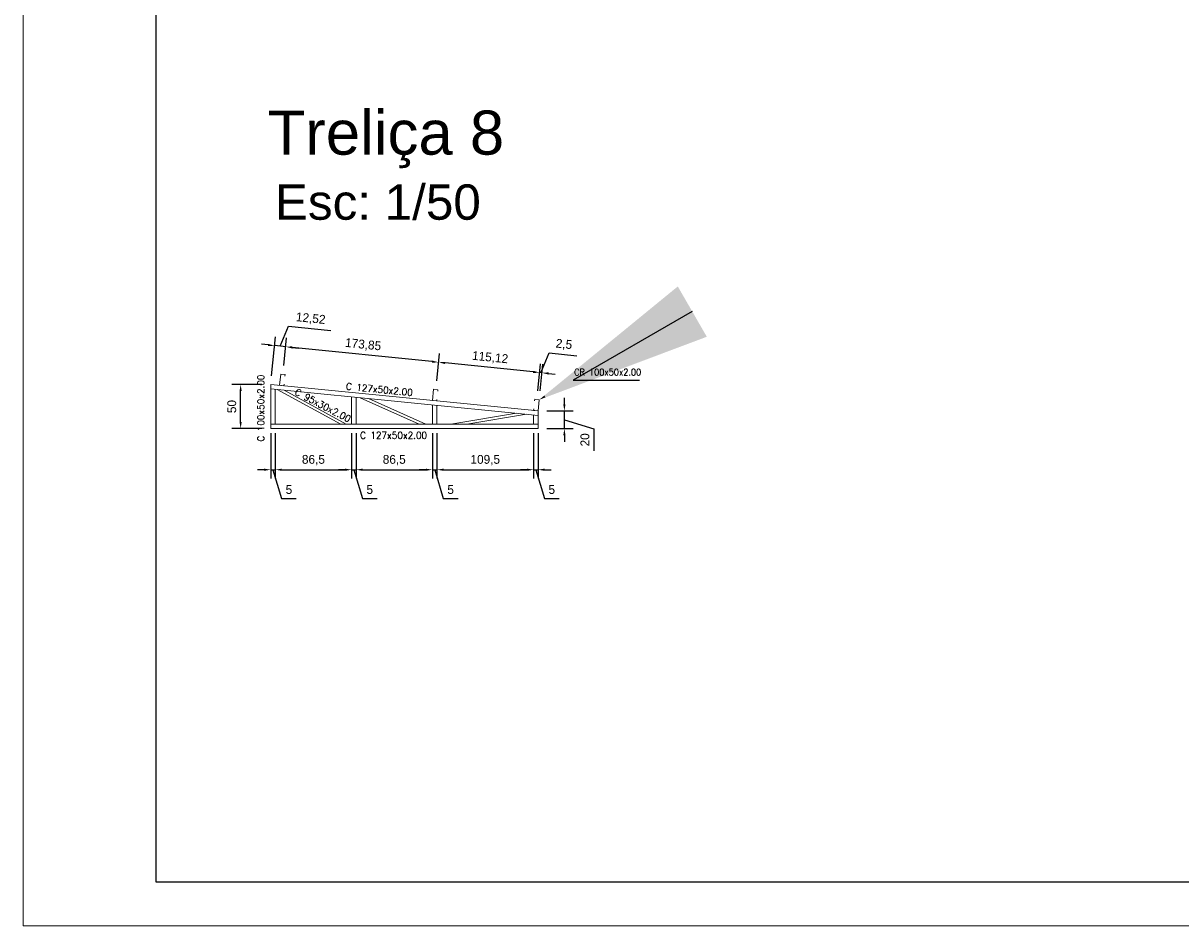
# Model space of a CAD drawing. Header units: millimetres. Extents: x -125 to 300, y 6 to 90.
# Tile 37 of 132: x 27 to 53, y 6 to 26. Entities that reach past the tile are written whole.
import ezdxf
from ezdxf import colors
from ezdxf.entities.mleader import LeaderData, LeaderLine
from ezdxf.enums import TextEntityAlignment as Align
from ezdxf.math import Vec2, Vec3

# ---------------------------------------------------------------- set-up
doc = ezdxf.new("R2010")
doc.units = ezdxf.units.MM
doc.layers.get('0').update_dxf_attribs({"lineweight": 0})
for name, color, linetype, lineweight in [('Aux', 7, 'Continuous', 5), ('Banzo superior e inferior', 2, 'Continuous', 9), ('COTAS', 7, 'Continuous', 9), ('Diagonal', 76, 'Continuous', 9), ('Metálica', 255, 'Continuous', 9), ('Montante', 212, 'Continuous', 9), ('TERÇAS', 10, 'Continuous', 0), ('Texto carimbo', 7, 'Continuous', 13)]:
    doc.layers.add(name, color=color, linetype=linetype, lineweight=lineweight)
doc.layers.add('MARGINT', color=7, linetype='Continuous')
doc.styles.add('ARIAL', font='arial.ttf')
doc.styles.add('CYPETXT', font='romans', dxfattribs={"height": 0.2})
doc.dimstyles.new('ISO-50', dxfattribs={"dimtxt": 0.2, "dimasz": 0.15, "dimexe": 0.2, "dimexo": 0.2, "dimgap": 0.1, "dimtad": 1, "dimlfac": 50, "dimtxsty": 'Standard', "dimcen": 0.15, "dimclrd": 256, "dimadec": 0, "dimazin": 0, "dimtfac": 1, "dimtmove": 0, "dimatfit": 3, "dimfxl": 0, "dimarcsym": 0})

# ---------------------------------------------------------------- blocks, each defined once
blk = doc.blocks.new('*D279')
at = {"layer": 'COTAS', "color": 0, "lineweight": -2, "transparency": 16777216}
for p, q in [((32.746, 17.013), (32.746, 15.982)), ((32.846, 17.013), (32.846, 15.982))]:
    blk.add_line(p, q, dxfattribs=at)
at = {"layer": 'COTAS', "lineweight": -2, "transparency": 16777216}
for p, q in [((32.596, 16.182), (32.446, 16.182)), ((32.746, 16.182), (32.846, 16.182)), ((32.746, 16.182), (32.846, 16.182)), ((32.796, 16.182), (32.991, 15.532)), ((32.996, 16.182), (33.146, 16.182)), ((32.991, 15.532), (33.324, 15.532))]:
    blk.add_line(p, q, dxfattribs=at)
at = {"layer": 'COTAS', "transparency": 16777216}
for points in [[(32.596, 16.207), (32.596, 16.157), (32.746, 16.182)], [(32.996, 16.207), (32.996, 16.157), (32.846, 16.182)]]:
    blk.add_solid(points, dxfattribs=at)
at = {"layer": 'Defpoints', "color": 0, "transparency": 16777216}
for p in [(32.746, 17.213), (32.846, 17.213), (32.846, 16.182)]:
    blk.add_point(p, dxfattribs=at)
at = {"layer": 'COTAS', "color": 0, "transparency": 16777216, "insert": (33.157, 15.732), "char_height": 0.2, "attachment_point": 5}
blk.add_mtext('5', dxfattribs=at)
blk = doc.blocks.new('*D280')
at = {"layer": 'COTAS', "color": 0, "lineweight": -2, "transparency": 16777216}
for p, q in [((32.846, 17.013), (32.846, 15.982)), ((34.576, 17.013), (34.576, 15.982))]:
    blk.add_line(p, q, dxfattribs=at)
at = {"layer": 'COTAS', "lineweight": -2, "transparency": 16777216}
blk.add_line((32.996, 16.182), (34.426, 16.182), dxfattribs=at)
at = {"layer": 'COTAS', "transparency": 16777216}
for points in [[(32.996, 16.207), (32.996, 16.157), (32.846, 16.182)], [(34.426, 16.207), (34.426, 16.157), (34.576, 16.182)]]:
    blk.add_solid(points, dxfattribs=at)
at = {"layer": 'Defpoints', "color": 0, "transparency": 16777216}
for p in [(32.846, 17.213), (34.576, 17.213), (34.576, 16.182)]:
    blk.add_point(p, dxfattribs=at)
at = {"layer": 'COTAS', "color": 0, "transparency": 16777216, "insert": (33.711, 16.398), "char_height": 0.2, "attachment_point": 5}
blk.add_mtext('86,5', dxfattribs=at)
blk = doc.blocks.new('*D281')
at = {"layer": 'COTAS', "color": 0, "lineweight": -2, "transparency": 16777216}
for p, q in [((34.576, 17.013), (34.576, 15.982)), ((34.676, 17.013), (34.676, 15.982))]:
    blk.add_line(p, q, dxfattribs=at)
at = {"layer": 'COTAS', "lineweight": -2, "transparency": 16777216}
for p, q in [((34.426, 16.182), (34.276, 16.182)), ((34.576, 16.182), (34.676, 16.182)), ((34.576, 16.182), (34.676, 16.182)), ((34.626, 16.182), (34.821, 15.532)), ((34.826, 16.182), (34.976, 16.182)), ((34.821, 15.532), (35.154, 15.532))]:
    blk.add_line(p, q, dxfattribs=at)
at = {"layer": 'COTAS', "transparency": 16777216}
for points in [[(34.426, 16.207), (34.426, 16.157), (34.576, 16.182)], [(34.826, 16.207), (34.826, 16.157), (34.676, 16.182)]]:
    blk.add_solid(points, dxfattribs=at)
at = {"layer": 'Defpoints', "color": 0, "transparency": 16777216}
for p in [(34.576, 17.213), (34.676, 17.213), (34.676, 16.182)]:
    blk.add_point(p, dxfattribs=at)
at = {"layer": 'COTAS', "color": 0, "transparency": 16777216, "insert": (34.987, 15.732), "char_height": 0.2, "attachment_point": 5}
blk.add_mtext('5', dxfattribs=at)
blk = doc.blocks.new('*D282')
at = {"layer": 'COTAS', "color": 0, "lineweight": -2, "transparency": 16777216}
for p, q in [((34.676, 17.013), (34.676, 15.982)), ((36.406, 17.013), (36.406, 15.982))]:
    blk.add_line(p, q, dxfattribs=at)
at = {"layer": 'COTAS', "lineweight": -2, "transparency": 16777216}
blk.add_line((34.826, 16.182), (36.256, 16.182), dxfattribs=at)
at = {"layer": 'COTAS', "transparency": 16777216}
for points in [[(34.826, 16.207), (34.826, 16.157), (34.676, 16.182)], [(36.256, 16.207), (36.256, 16.157), (36.406, 16.182)]]:
    blk.add_solid(points, dxfattribs=at)
at = {"layer": 'Defpoints', "color": 0, "transparency": 16777216}
for p in [(34.676, 17.213), (36.406, 17.213), (36.406, 16.182)]:
    blk.add_point(p, dxfattribs=at)
at = {"layer": 'COTAS', "color": 0, "transparency": 16777216, "insert": (35.541, 16.398), "char_height": 0.2, "attachment_point": 5}
blk.add_mtext('86,5', dxfattribs=at)
blk = doc.blocks.new('*D283')
at = {"layer": 'COTAS', "color": 0, "lineweight": -2, "transparency": 16777216}
for p, q in [((36.406, 17.013), (36.406, 15.982)), ((36.506, 17.013), (36.506, 15.982))]:
    blk.add_line(p, q, dxfattribs=at)
at = {"layer": 'COTAS', "lineweight": -2, "transparency": 16777216}
for p, q in [((36.256, 16.182), (36.106, 16.182)), ((36.406, 16.182), (36.506, 16.182)), ((36.406, 16.182), (36.506, 16.182)), ((36.456, 16.182), (36.651, 15.532)), ((36.656, 16.182), (36.806, 16.182)), ((36.651, 15.532), (36.984, 15.532))]:
    blk.add_line(p, q, dxfattribs=at)
at = {"layer": 'COTAS', "transparency": 16777216}
for points in [[(36.256, 16.207), (36.256, 16.157), (36.406, 16.182)], [(36.656, 16.207), (36.656, 16.157), (36.506, 16.182)]]:
    blk.add_solid(points, dxfattribs=at)
at = {"layer": 'Defpoints', "color": 0, "transparency": 16777216}
for p in [(36.406, 17.213), (36.506, 17.213), (36.506, 16.182)]:
    blk.add_point(p, dxfattribs=at)
at = {"layer": 'COTAS', "color": 0, "transparency": 16777216, "insert": (36.817, 15.732), "char_height": 0.2, "attachment_point": 5}
blk.add_mtext('5', dxfattribs=at)
blk = doc.blocks.new('*D284')
at = {"layer": 'COTAS', "color": 0, "lineweight": -2, "transparency": 16777216}
for p, q in [((36.506, 17.013), (36.506, 15.982)), ((38.696, 17.013), (38.696, 15.982))]:
    blk.add_line(p, q, dxfattribs=at)
at = {"layer": 'COTAS', "lineweight": -2, "transparency": 16777216}
blk.add_line((36.656, 16.182), (38.546, 16.182), dxfattribs=at)
at = {"layer": 'COTAS', "transparency": 16777216}
for points in [[(36.656, 16.207), (36.656, 16.157), (36.506, 16.182)], [(38.546, 16.207), (38.546, 16.157), (38.696, 16.182)]]:
    blk.add_solid(points, dxfattribs=at)
at = {"layer": 'Defpoints', "color": 0, "transparency": 16777216}
for p in [(36.506, 17.213), (38.696, 17.213), (38.696, 16.182)]:
    blk.add_point(p, dxfattribs=at)
at = {"layer": 'COTAS', "color": 0, "transparency": 16777216, "insert": (37.601, 16.398), "char_height": 0.2, "attachment_point": 5}
blk.add_mtext('109,5', dxfattribs=at)
blk = doc.blocks.new('*D285')
at = {"layer": 'COTAS', "color": 0, "lineweight": -2, "transparency": 16777216}
for p, q in [((38.696, 17.013), (38.696, 15.982)), ((38.796, 17.013), (38.796, 15.982))]:
    blk.add_line(p, q, dxfattribs=at)
at = {"layer": 'COTAS', "lineweight": -2, "transparency": 16777216}
for p, q in [((38.546, 16.182), (38.396, 16.182)), ((38.696, 16.182), (38.796, 16.182)), ((38.696, 16.182), (38.796, 16.182)), ((38.746, 16.182), (38.941, 15.532)), ((38.946, 16.182), (39.096, 16.182)), ((38.941, 15.532), (39.274, 15.532))]:
    blk.add_line(p, q, dxfattribs=at)
at = {"layer": 'COTAS', "transparency": 16777216}
for points in [[(38.546, 16.207), (38.546, 16.157), (38.696, 16.182)], [(38.946, 16.207), (38.946, 16.157), (38.796, 16.182)]]:
    blk.add_solid(points, dxfattribs=at)
at = {"layer": 'Defpoints', "color": 0, "transparency": 16777216}
for p in [(38.696, 17.213), (38.796, 17.213), (38.796, 16.182)]:
    blk.add_point(p, dxfattribs=at)
at = {"layer": 'COTAS', "color": 0, "transparency": 16777216, "insert": (39.107, 15.732), "char_height": 0.2, "attachment_point": 5}
blk.add_mtext('5', dxfattribs=at)
blk = doc.blocks.new('Terças 127x50')
at = {"layer": 'TERÇAS'}
for p, q in [((-212.865, 71.834), (-212.965, 71.834)), ((-212.965, 71.834), (-212.965, 71.8)), ((-212.865, 71.58), (-212.865, 71.834)), ((-212.965, 71.58), (-212.965, 71.614)), ((-212.865, 71.58), (-212.965, 71.58))]:
    blk.add_line(p, q, dxfattribs=at)
blk = doc.blocks.new('*D287')
at = {"layer": 'COTAS', "lineweight": -2, "transparency": 16777216}
for p, q in [((38.859, 18.379), (39.045, 18.83)), ((39.045, 18.83), (39.675, 18.765)), ((38.685, 18.397), (38.535, 18.412)), ((38.883, 18.377), (38.834, 18.382)), ((38.883, 18.377), (38.834, 18.382)), ((39.033, 18.362), (39.182, 18.347))]:
    blk.add_line(p, q, dxfattribs=at)
at = {"layer": 'COTAS', "color": 0, "lineweight": -2, "transparency": 16777216}
for p, q in [((38.792, 17.97), (38.854, 18.581)), ((38.842, 17.965), (38.904, 18.576))]:
    blk.add_line(p, q, dxfattribs=at)
at = {"layer": 'COTAS', "transparency": 16777216}
for points in [[(38.687, 18.422), (38.682, 18.372), (38.834, 18.382)], [(39.035, 18.387), (39.03, 18.337), (38.883, 18.377)]]:
    blk.add_solid(points, dxfattribs=at)
at = {"layer": 'Defpoints', "color": 0, "transparency": 16777216}
for p in [(38.834, 18.382), (38.772, 17.771), (38.821, 17.766)]:
    blk.add_point(p, dxfattribs=at)
at = {"layer": 'COTAS', "color": 0, "transparency": 16777216, "insert": (39.382, 19.013), "char_height": 0.2, "attachment_point": 5, "rotation": 354.1927}
blk.add_mtext('2,5', dxfattribs=at)
blk = doc.blocks.new('*D288')
at = {"layer": 'COTAS', "color": 0, "lineweight": -2, "transparency": 16777216}
for p, q in [((36.501, 18.197), (36.563, 18.814)), ((38.792, 17.97), (38.854, 18.581))]:
    blk.add_line(p, q, dxfattribs=at)
at = {"layer": 'COTAS', "lineweight": -2, "transparency": 16777216}
blk.add_line((38.685, 18.397), (36.692, 18.6), dxfattribs=at)
at = {"layer": 'COTAS', "transparency": 16777216}
for points in [[(36.695, 18.625), (36.69, 18.575), (36.543, 18.615)], [(38.687, 18.422), (38.682, 18.372), (38.834, 18.382)]]:
    blk.add_solid(points, dxfattribs=at)
at = {"layer": 'Defpoints', "color": 0, "transparency": 16777216}
for p in [(36.543, 18.615), (36.48, 17.998), (38.772, 17.771)]:
    blk.add_point(p, dxfattribs=at)
at = {"layer": 'COTAS', "color": 0, "transparency": 16777216, "insert": (37.71, 18.714), "char_height": 0.2, "attachment_point": 5, "rotation": 354.1927}
blk.add_mtext('115,12', dxfattribs=at)
blk = doc.blocks.new('*D289')
at = {"layer": 'COTAS', "color": 0, "lineweight": -2, "transparency": 16777216}
for p, q in [((33.041, 18.54), (33.104, 19.166)), ((36.501, 18.197), (36.563, 18.814))]:
    blk.add_line(p, q, dxfattribs=at)
at = {"layer": 'COTAS', "lineweight": -2, "transparency": 16777216}
blk.add_line((36.394, 18.63), (33.233, 18.952), dxfattribs=at)
at = {"layer": 'COTAS', "transparency": 16777216}
for points in [[(33.236, 18.976), (33.231, 18.927), (33.084, 18.967)], [(36.397, 18.655), (36.391, 18.605), (36.543, 18.615)]]:
    blk.add_solid(points, dxfattribs=at)
at = {"layer": 'Defpoints', "color": 0, "transparency": 16777216}
for p in [(33.084, 18.967), (33.02, 18.341), (36.48, 17.998)]:
    blk.add_point(p, dxfattribs=at)
at = {"layer": 'COTAS', "color": 0, "transparency": 16777216, "insert": (34.836, 19.006), "char_height": 0.2, "attachment_point": 5, "rotation": 354.1927}
blk.add_mtext('173,85', dxfattribs=at)
blk = doc.blocks.new('*D290')
at = {"layer": 'COTAS', "lineweight": -2, "transparency": 16777216}
for p, q in [((32.96, 18.979), (33.146, 19.43)), ((33.146, 19.43), (34.108, 19.332)), ((32.686, 19.007), (32.537, 19.022)), ((33.084, 18.967), (32.835, 18.992)), ((33.084, 18.967), (32.835, 18.992)), ((33.233, 18.952), (33.383, 18.936))]:
    blk.add_line(p, q, dxfattribs=at)
at = {"layer": 'COTAS', "color": 0, "lineweight": -2, "transparency": 16777216}
for p, q in [((32.766, 18.312), (32.855, 19.191)), ((33.041, 18.54), (33.104, 19.166))]:
    blk.add_line(p, q, dxfattribs=at)
at = {"layer": 'COTAS', "transparency": 16777216}
for points in [[(32.688, 19.032), (32.683, 18.982), (32.835, 18.992)], [(33.236, 18.976), (33.231, 18.927), (33.084, 18.967)]]:
    blk.add_solid(points, dxfattribs=at)
at = {"layer": 'Defpoints', "color": 0, "transparency": 16777216}
for p in [(32.835, 18.992), (32.746, 18.113), (33.02, 18.341)]:
    blk.add_point(p, dxfattribs=at)
at = {"layer": 'COTAS', "color": 0, "transparency": 16777216, "insert": (33.649, 19.596), "char_height": 0.2, "attachment_point": 5, "rotation": 354.1927}
blk.add_mtext('12,52', dxfattribs=at)
blk = doc.blocks.new('*D291')
at = {"layer": 'COTAS', "color": 0, "lineweight": -2, "transparency": 16777216}
for p, q in [((32.546, 18.113), (31.864, 18.113)), ((32.546, 17.113), (31.864, 17.113))]:
    blk.add_line(p, q, dxfattribs=at)
at = {"layer": 'COTAS', "lineweight": -2, "transparency": 16777216}
blk.add_line((32.064, 17.263), (32.064, 17.963), dxfattribs=at)
at = {"layer": 'COTAS', "transparency": 16777216}
for points in [[(32.039, 17.963), (32.089, 17.963), (32.064, 18.113)], [(32.039, 17.263), (32.089, 17.263), (32.064, 17.113)]]:
    blk.add_solid(points, dxfattribs=at)
at = {"layer": 'Defpoints', "color": 0, "transparency": 16777216}
for p in [(32.064, 18.113), (32.746, 18.113), (32.746, 17.113)]:
    blk.add_point(p, dxfattribs=at)
at = {"layer": 'COTAS', "color": 0, "transparency": 16777216, "insert": (31.864, 17.613), "char_height": 0.2, "attachment_point": 5, "rotation": 90}
blk.add_mtext('50', dxfattribs=at)
blk = doc.blocks.new('*D292')
at = {"layer": 'COTAS', "lineweight": -2, "transparency": 16777216}
for p, q in [((39.392, 17.663), (39.392, 17.813)), ((39.392, 17.113), (39.392, 17.513)), ((39.392, 17.113), (39.392, 17.513)), ((39.392, 17.313), (40.057, 17.109)), ((40.057, 17.109), (40.057, 16.609)), ((39.392, 16.963), (39.392, 16.813))]:
    blk.add_line(p, q, dxfattribs=at)
at = {"layer": 'COTAS', "color": 0, "lineweight": -2, "transparency": 16777216}
for p, q in [((38.996, 17.513), (39.592, 17.513)), ((38.996, 17.113), (39.592, 17.113))]:
    blk.add_line(p, q, dxfattribs=at)
at = {"layer": 'COTAS', "transparency": 16777216}
for points in [[(39.367, 17.663), (39.417, 17.663), (39.392, 17.513)], [(39.367, 16.963), (39.417, 16.963), (39.392, 17.113)]]:
    blk.add_solid(points, dxfattribs=at)
at = {"layer": 'Defpoints', "color": 0, "transparency": 16777216}
for p in [(38.796, 17.513), (39.392, 17.513), (38.796, 17.113)]:
    blk.add_point(p, dxfattribs=at)
at = {"layer": 'COTAS', "color": 0, "transparency": 16777216, "insert": (39.857, 16.859), "char_height": 0.2, "attachment_point": 5, "rotation": 90}
blk.add_mtext('20', dxfattribs=at)

msp = doc.modelspace()

# ---------------------------------------------------------------- linework, layer by layer
at = {"layer": 'Aux'}
msp.add_lwpolyline([(27.14143, 5.85156), (146.04142, 5.85156), (146.04142, 89.95156), (27.14143, 89.95156)], close=True, dxfattribs=at)
at = {"layer": 'Banzo superior e inferior'}
for p, q in [((38.79564, 17.51331), (32.74564, 18.11331)), ((32.74564, 18.01282), (32.74564, 18.11331)), ((38.79564, 17.41282), (32.74564, 18.01282)), ((38.79564, 17.41282), (38.79564, 17.51331)), ((38.79564, 17.21331), (32.74564, 17.21331)), ((32.74564, 17.21331), (32.74564, 17.11331)), ((38.79564, 17.11331), (32.74564, 17.11331)), ((38.79564, 17.11331), (38.79564, 17.21331))]:
    msp.add_line(p, q, dxfattribs=at)
at = {"layer": 'Diagonal'}
for p, q in [((34.33008, 17.21331), (32.89388, 17.99811)), ((34.45521, 17.21331), (33.04675, 17.98295)), ((36.10859, 17.21331), (34.76992, 17.81206)), ((36.25554, 17.21331), (34.95874, 17.79334)), ((36.8214, 17.21331), (38.3045, 17.46152)), ((37.18489, 17.21331), (38.53274, 17.43889))]:
    msp.add_line(p, q, dxfattribs=at)
at = {"layer": 'MARGINT'}
msp.add_lwpolyline([(30.14142, 6.85151), (145.04023, 6.85156), (145.04023, 88.95156), (30.14142, 88.95151)], close=True, dxfattribs=at)
at = {"layer": 'Metálica'}
msp.add_solid([(38.9382, 17.86331), (38.96344, 17.82015), (38.82134, 17.766)], dxfattribs=at)
at = {"layer": 'Montante'}
for p, q in [((32.74564, 17.21331), (32.74564, 18.01282)), ((32.84564, 17.21331), (32.84564, 18.0029)), ((34.57564, 17.21331), (34.57564, 17.83133)), ((34.67564, 17.21331), (34.67564, 17.82141)), ((36.40564, 17.21331), (36.40564, 17.64984)), ((36.50564, 17.21331), (36.50564, 17.63992)), ((38.69564, 17.21331), (38.69564, 17.42273)), ((38.79564, 17.21331), (38.79564, 17.41282))]:
    msp.add_line(p, q, dxfattribs=at)

# ---------------------------------------------------------------- block references
at = {"layer": 'Metálica', "xscale": -1, "rotation": 354.3351339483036}
for p in [(-185.94558, -32.12487), (-182.48558, -32.46801)]:
    msp.add_blockref('Terças 127x50', p, dxfattribs=at)
at = {"layer": 'Metálica', "rotation": 354.1927479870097}
msp.add_blockref('Terças 127x50', (243.32579, -75.23726), dxfattribs=at)

# ---------------------------------------------------------------- texts
at = {"style": 'CYPETXT'}
for s, width, p, p2 in [('CR 100x50x2.00', 0.786722, (39.61365, 18.31614), (41.13015, 18.31614)), ('C 127x50x2.00', 0.85471, (34.7677, 16.88403), (36.2842, 16.88403))]:
    msp.add_text(s, height=0.1533333, dxfattribs=dict(at, width=width)).set_placement(p, p2, align=Align.FIT)
for s, rotation, width, p, p2 in [('C 100x50x2.00', 90, 0.85471, (32.59912, 16.82061), (32.59912, 18.33711)), ('C 127x50x2.00', 354.47817, 0.85471, (34.44285, 17.99744), (35.95232, 17.85151)), ('C 95x30x2.00', 332.503768, 0.853982, (33.2732, 17.89087), (34.50663, 17.24889))]:
    msp.add_text(s, height=0.1533333, rotation=rotation, dxfattribs=dict(at, width=width)).set_placement(p, p2, align=Align.FIT)
at = {"layer": 'Texto carimbo', "width": 22.1468295, "attachment_point": 1, "style": 'ARIAL'}
for s, insert, char_height in [('{\\f@Arial Unicode MS|b0|i0|c0|p34;Treliça 8}', (32.6736, 24.31739), 1), ('{\\f@Arial Unicode MS|b0|i0|c0|p34;Esc: 1/50}', (32.84174, 22.64389), 0.8)]:
    msp.add_mtext(s, dxfattribs=dict(at, insert=insert, char_height=char_height))

# ---------------------------------------------------------------- dimensions: what is measured, and where the dimension line sits
at = {"layer": 'COTAS'}
for base, p1, p2, picture, middle in [((32.83502, 18.9921), (33.02047, 18.3413), (32.74564, 18.11331), '*D290', (33.26746, 19.63498)), ((33.08408, 18.96677), (36.48047, 17.99816), (33.02047, 18.3413), '*D289', (34.83557, 19.00642)), ((36.5432, 18.61496), (38.7716, 17.77106), (36.48047, 17.99816), '*D288', (37.71039, 18.71404))]:
    dim = msp.add_linear_dim(base=base, p1=p1, p2=p2, angle=354.192748, dimstyle='ISO-50', override={"dimtmove": 1}, dxfattribs=at)
    dim.commit()
    dim.dimension.update_dxf_attribs({"geometry": picture, "text_midpoint": middle})
dim = msp.add_aligned_dim(p1=(38.82134, 17.766), p2=(38.7716, 17.77106), distance=-0.61409, dimstyle='ISO-50', override={"dimtmove": 1}, dxfattribs=at)
dim.commit()
dim.dimension.update_dxf_attribs({"geometry": '*D287', "text_midpoint": (39.16652, 19.03502)})
dim = msp.add_linear_dim(base=(32.06426, 18.11331), p1=(32.74564, 17.11331), p2=(32.74564, 18.11331), angle=90, dimstyle='ISO-50', dxfattribs=at)
dim.commit()
dim.dimension.update_dxf_attribs({"geometry": '*D291', "text_midpoint": (31.86426, 17.61331)})
dim = msp.add_linear_dim(base=(39.39224, 17.51331), p1=(38.79564, 17.11331), p2=(38.79564, 17.51331), angle=90, dimstyle='ISO-50', override={"dimtmove": 1}, dxfattribs=at)
dim.commit()
dim.dimension.update_dxf_attribs({"geometry": '*D292', "text_midpoint": (40.0568, 17.00949), "dimtype": 160})
for base, p1, p2, picture, middle in [((32.84564, 16.18164), (32.74564, 17.21331), (32.84564, 17.21331), '*D279', (33.09064, 15.73164)), ((34.57564, 16.18164), (32.84564, 17.21331), (34.57564, 17.21331), '*D280', (33.71064, 16.39831)), ((34.67564, 16.18164), (34.57564, 17.21331), (34.67564, 17.21331), '*D281', (34.92064, 15.73164)), ((36.40564, 16.18164), (34.67564, 17.21331), (36.40564, 17.21331), '*D282', (35.54064, 16.39831)), ((36.50564, 16.18164), (36.40564, 17.21331), (36.50564, 17.21331), '*D283', (36.75064, 15.73164)), ((38.69564, 16.18164), (36.50564, 17.21331), (38.69564, 17.21331), '*D284', (37.60064, 16.39831)), ((38.79564, 16.18164), (38.69564, 17.21331), (38.79564, 17.21331), '*D285', (39.04064, 15.73164))]:
    dim = msp.add_linear_dim(base=base, p1=p1, p2=p2, dimstyle='ISO-50', override={"dimtmove": 1}, dxfattribs=at)
    dim.commit()
    dim.dimension.update_dxf_attribs({"geometry": picture, "text_midpoint": middle})

# ---------------------------------------------------------------- leaders
at = {"layer": 'Metálica'}
ml = msp.add_multileader_mtext('Standard', dxfattribs=at)
ml.set_content('', color=256)
ml.set_leader_properties()
ml.build(insert=Vec2(0, 0))
ml.multileader.update_dxf_attribs({"text_right_attachment_type": 6, "dogleg_length": 0.36})
ctx = ml.context
ctx.base_point, ctx.plane_origin = Vec3(41.09451, 18.20914), Vec3(38.82134, 17.766)
ctx.right_attachment = 6
notes = []
notes.append((ctx, [(0, (1, 1, 0), (39.59032, 18.20914), (1, 0), 1.50419, [(0, [(38.82134, 17.766)], 0, [])])]))
ctx.mtext.insert, ctx.mtext.flow_direction = Vec3(43.09451, 20.20914), 5
for ctx, leaders in notes:
    for number, flags, end, landing, length, lines in leaders:
        leader = LeaderData()
        leader.index, (leader.has_last_leader_line, leader.has_dogleg_vector, leader.attachment_direction) = number, flags
        leader.last_leader_point, leader.dogleg_vector, leader.dogleg_length = Vec3(end), Vec3(landing), length
        for number, points, colour, breaks in lines:
            line = LeaderLine()
            line.index, line.vertices, line.color, line.breaks = number, Vec3.list(points), colors.encode_raw_color(colour), breaks
            leader.lines.append(line)
        ctx.leaders.append(leader)

doc.saveas('drawing.dxf')
